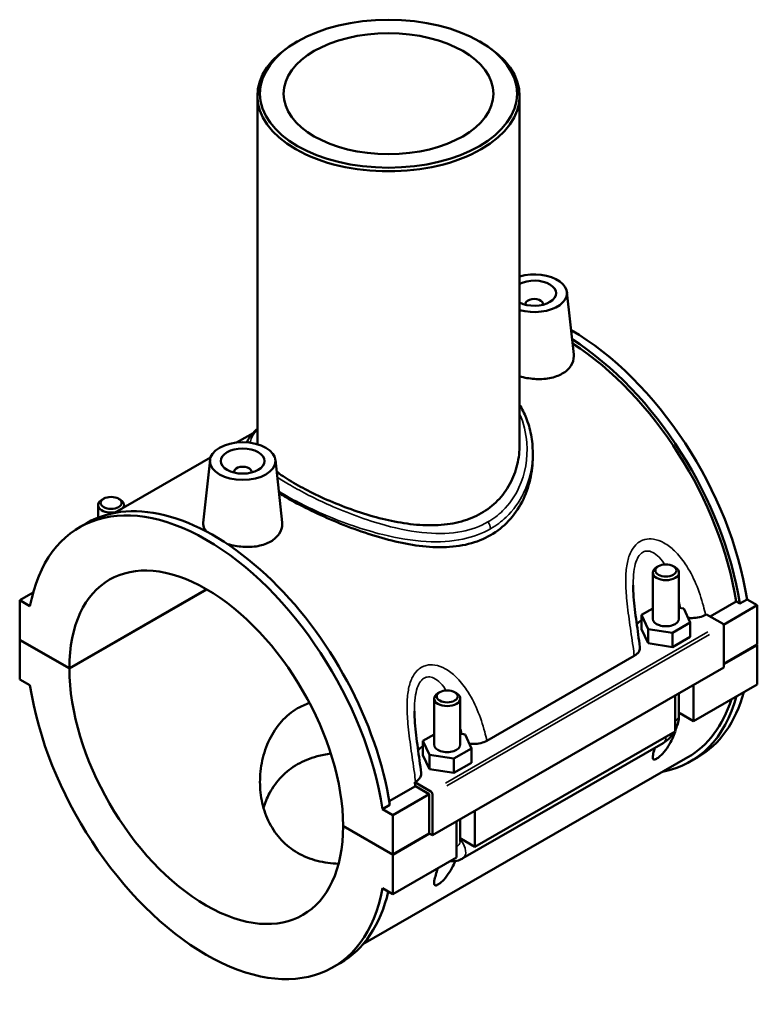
# Model space of a CAD drawing. Header units: inches. Extents: x -0.9 to 53.8, y -0.2 to 48.9.
# Tile 8 of 8: x 47.2 to 53.8, y 40 to 48.9. Entities that reach past the tile are written whole.
import ezdxf

# ---------------------------------------------------------------- set-up
doc = ezdxf.new("R2010")
doc.units = ezdxf.units.IN
doc.header["$MEASUREMENT"] = 0
doc.layers.add('Visible (ANSI)', color=7, linetype='Continuous', lineweight=50)
doc.layers.add('Visible Narrow (ANSI)', color=7, linetype='Continuous', lineweight=35)

msp = doc.modelspace()

# ---------------------------------------------------------------- linework, layer by layer
at = {"layer": 'Visible (ANSI)'}
for p, q in [((49.6677, 48.6889), (49.651, 48.6792)), ((51.3137, 48.6889), (51.3305, 48.6792)), ((49.3077, 48.1993), (49.3077, 45.0553)), ((51.6738, 48.1993), (51.6738, 45.0506)), ((52.1007, 46.4285), (52.1612, 45.8637)), ((51.7272, 46.3215), (51.7272, 46.3141)), ((51.8847, 46.3215), (51.8847, 46.3141)), ((49.2694, 45.1561), (49.1204, 45.0703)), ((51.7921, 44.9772), (51.7921, 44.9426)), ((48.8854, 44.935), (48.0178, 44.4353)), ((48.8808, 44.9137), (48.8199, 44.346)), ((49.4702, 44.9137), (49.5308, 44.3489)), ((49.0968, 44.7993), (49.0968, 44.8067)), ((49.2542, 44.7993), (49.2542, 44.8067)), ((47.9214, 44.564), (47.9046, 44.5543)), ((48.0555, 44.564), (48.0723, 44.5543)), ((47.8703, 44.3928), (47.8703, 44.5064)), ((48.1065, 44.4864), (48.1065, 44.5064)), ((47.7034, 44.3061), (47.7692, 44.344)), ((52.8749, 43.4804), (52.8749, 43.8966)), ((52.9259, 43.9542), (52.9092, 43.9445)), ((53.0601, 43.9542), (53.0769, 43.9445)), ((53.1111, 43.4804), (53.1111, 43.8966)), ((47.2846, 43.7163), (47.1638, 43.6468)), ((47.612, 43.0334), (48.8501, 43.7463)), ((48.8529, 43.7447), (47.612, 43.0302)), ((47.2564, 43.5935), (47.1638, 43.6468)), ((47.1638, 43.6468), (47.1638, 43.2915)), ((53.3918, 43.5007), (53.6269, 43.6361)), ((53.6593, 43.6175), (53.6269, 43.6361)), ((53.725, 43.6553), (53.6593, 43.6175)), ((53.725, 43.6553), (53.8177, 43.602)), ((52.8749, 43.5727), (52.7735, 43.5143)), ((53.1537, 43.573), (53.1111, 43.5796)), ((53.2126, 43.4466), (53.1537, 43.573)), ((53.8177, 43.602), (53.5127, 43.4264)), ((53.8177, 43.602), (53.8177, 43.2467)), ((52.7735, 43.5143), (52.8323, 43.3879)), ((52.7735, 43.3856), (52.7735, 43.5143)), ((53.3506, 43.5159), (53.3581, 43.5202)), ((53.3581, 43.5202), (53.5028, 43.4368)), ((52.7735, 43.3856), (52.8323, 43.2591)), ((52.8323, 43.2591), (52.8323, 43.3879)), ((52.8323, 43.3879), (53.0519, 43.354)), ((53.0519, 43.354), (53.2126, 43.4466)), ((53.2126, 43.3178), (53.2126, 43.4466)), ((53.5167, 43.4127), (53.5167, 43.0414)), ((47.1638, 43.2915), (47.612, 43.0334)), ((47.1638, 43.2883), (47.1666, 43.2899)), ((47.1638, 43.2883), (47.1638, 42.9331)), ((47.612, 43.0302), (47.1638, 43.2883)), ((53.0519, 43.2253), (53.0519, 43.354)), ((53.0519, 43.2253), (53.2126, 43.3178)), ((52.8323, 43.2591), (53.0519, 43.2253)), ((53.5167, 43.0734), (53.8177, 43.2467)), ((53.8177, 43.2435), (53.5167, 43.0702)), ((53.8149, 43.2451), (53.8177, 43.2435)), ((53.8177, 43.2435), (53.8177, 42.8883)), ((51.3778, 42.3798), (52.7079, 43.1457)), ((53.5167, 43.0414), (50.8863, 41.5266)), ((47.1638, 42.9331), (47.2564, 42.8797)), ((53.8177, 42.8883), (53.2436, 42.5577)), ((53.2436, 42.8841), (53.2436, 42.5577)), ((50.9021, 42.7605), (50.9021, 42.3444)), ((50.9531, 42.8182), (50.9364, 42.8084)), ((51.0873, 42.8182), (51.104, 42.8084)), ((51.1383, 42.7605), (51.1383, 42.3444)), ((53.0765, 42.4615), (53.0765, 42.7879)), ((53.1111, 42.6058), (53.1111, 42.8078)), ((53.1111, 42.6339), (53.1186, 42.6296)), ((53.1186, 42.6296), (53.1111, 42.6254)), ((53.2436, 42.5577), (53.1186, 42.6296)), ((50.9021, 42.4367), (50.8006, 42.3782)), ((51.1809, 42.4369), (51.1383, 42.4435)), ((51.2398, 42.3105), (51.1809, 42.4369)), ((53.0765, 42.4615), (51.2707, 41.4216)), ((50.8006, 42.3782), (50.8595, 42.2518)), ((50.8006, 42.2495), (50.8006, 42.3782)), ((51.079, 42.2179), (51.2398, 42.3105)), ((51.1626, 41.3189), (52.9684, 42.3588)), ((51.2398, 42.1817), (51.2398, 42.3105)), ((53.1898, 42.23), (50.2595, 40.5425)), ((50.8006, 42.2495), (50.8595, 42.1231)), ((50.8595, 42.1231), (50.8595, 42.2518)), ((50.8595, 42.2518), (51.079, 42.2179)), ((51.079, 42.0892), (51.079, 42.2179)), ((53.2123, 42.1911), (53.278, 42.2289)), ((50.8595, 42.1231), (51.079, 42.0892)), ((51.079, 42.0892), (51.2398, 42.1817)), ((50.4973, 41.8339), (50.7334, 41.9699)), ((50.7277, 42.0054), (50.7351, 42.0097)), ((50.8723, 41.9221), (50.7277, 42.0054)), ((50.8584, 41.8979), (50.7334, 41.9699)), ((50.8584, 41.8979), (50.5296, 41.7085)), ((50.8584, 41.5426), (50.8584, 41.8979)), ((50.8863, 41.5266), (50.8863, 41.898)), ((50.5028, 41.7998), (50.437, 41.7619)), ((50.5296, 41.7085), (50.437, 41.7619)), ((50.5296, 41.3533), (50.5296, 41.7085)), ((51.1383, 41.6717), (51.1383, 41.4697)), ((51.2707, 41.748), (51.2707, 41.4216)), ((50.0814, 41.6114), (50.5296, 41.3533)), ((50.0814, 41.6082), (50.0841, 41.6098)), ((50.5296, 41.3501), (50.0814, 41.6082)), ((51.1037, 41.3254), (51.1037, 41.6518)), ((50.5296, 41.3533), (50.8584, 41.5426)), ((50.8612, 41.541), (50.5296, 41.3501)), ((50.8584, 41.5426), (50.8863, 41.5266)), ((51.1383, 41.4979), (51.1458, 41.4936)), ((51.1458, 41.4936), (51.1383, 41.4893)), ((51.1437, 41.483), (51.1539, 41.4889)), ((51.2707, 41.4216), (51.1458, 41.4936)), ((50.5296, 40.9948), (50.5296, 41.3501)), ((51.1037, 41.3254), (50.5296, 40.9948)), ((50.437, 41.0481), (50.5296, 40.9948)), ((49.99, 40.3355), (50.0557, 40.3733))]:
    msp.add_line(p, q, dxfattribs=at)
for centre, major_axis in [((50.4907, 48.2186), (-1.1594, 0)), ((50.4907, 48.2186), (0.9465, 0)), ((49.1755, 44.9032), (0.2953, 0)), ((49.1755, 44.9032), (0.1969, 0)), ((47.9884, 44.5257), (0.0945, 0)), ((52.993, 43.9159), (0.0945, 0)), ((51.0202, 42.7798), (0.0945, 0))]:
    msp.add_ellipse(centre, major_axis=major_axis, ratio=0.575862, dxfattribs=at)
for centre, major_axis, ratio, start_param, end_param in [((50.4907, 48.1993), (-1.1831, 0), 0.575862, 5.50164, 10.206324), ((51.8059, 46.418), (0.2953, 0), 0.575862, 4.248376, 8.317995), ((51.8059, 46.418), (0.1969, 0), 0.575862, 3.976413, 8.589957), ((51.8059, 46.3215), (-0.0787, 0), 0.575862, 2.972903, 6.451874), ((52.1347, 44.2143), (-1.1433, 1.9853), 0.578093, 4.120633, 5.498078), ((52.069, 44.1764), (1.1433, -1.9853), 0.578093, 0.97904, 2.31038), ((52.069, 44.1764), (-1.1209, 1.9464), 0.578093, 4.124516, 5.448351), ((49.1755, 44.8067), (-0.0787, 0), 0.575862, 2.972903, 6.451874), ((48.8467, 42.3208), (-1.1433, 1.9853), 0.578093, 4.120633, 6.878809), ((48.9125, 42.3587), (-1.1433, 1.9853), 0.578093, 4.120633, 6.283185), ((47.9884, 44.5064), (-0.1181, 0), 0.575862, 5.50164, 8.223062), ((47.9884, 44.5064), (0.1181, 0), 0.575862, 5.914105, 7.064731), ((48.8467, 42.3208), (-0.8713, 1.5131), 0.578093, 3.930052, 7.06939), ((52.993, 43.8966), (-0.1181, 0), 0.575862, 5.50164, 10.206324), ((52.993, 43.3517), (0.2953, 0), 0.575862, 2.40919, 2.664454), ((52.993, 43.4804), (-0.1181, 0), 0.575862, 0, 3.141593), ((53.5028, 43.4207), (-0.0098, 0.0171), 0.578093, 3.928925, 5.499721), ((48.8467, 42.3208), (0.8713, -1.5131), 0.578093, 3.930052, 7.06939), ((48.8467, 42.3208), (1.1433, -1.9853), 0.578093, 4.120633, 6.878809), ((51.0202, 42.7605), (-0.1181, 0), 0.575862, 5.50164, 10.206324), ((52.069, 44.1764), (1.1433, -1.9853), 0.578093, 6.084831, 6.802521), ((52.069, 44.1764), (1.1209, -1.9464), 0.578093, 0, 0.483201), ((52.1347, 44.2143), (1.1433, -1.9853), 0.578093, 0, 0.519335), ((51.0202, 42.2156), (0.2953, 0), 0.575862, 2.40919, 2.664454), ((51.0202, 42.3444), (-0.1181, 0), 0.575862, 0, 3.141593), ((49.1755, 42.5101), (-1.1209, 1.9464), 0.578093, 4.124516, 4.142418), ((50.8723, 41.906), (0.0098, -0.0171), 0.578093, 0.787332, 2.358128), ((48.9125, 42.3587), (1.1433, -1.9853), 0.578093, 0, 0.554254)]:
    msp.add_ellipse(centre, major_axis=major_axis, ratio=ratio, start_param=start_param, end_param=end_param, dxfattribs=at)
for points, knots in [([(52.1612, 45.8637), (52.1617, 45.8588), (52.162, 45.854), (52.1623, 45.8206), (52.1536, 45.79), (52.1177, 45.7349), (52.0903, 45.7105), (52.0586, 45.6923)], [4.7217806, 4.7217806, 4.7217806, 4.7217806, 4.77838, 4.77838, 5.1200159, 5.1200159, 5.4616517, 5.4616517, 5.4616517, 5.4616517]), ([(52.0586, 45.6923), (52.0269, 45.674), (51.9868, 45.6595), (51.8989, 45.6433), (51.8511, 45.6414), (51.7629, 45.6475), (51.7167, 45.6555), (51.6738, 45.6677)], [0, 0, 0, 0, 0.341636, 0.341636, 0.683272, 0.683272, 1.015719, 1.015719, 1.015719, 1.015719]), ([(51.6738, 45.4115), (51.6965, 45.3741), (51.7159, 45.335), (51.752, 45.2447), (51.7669, 45.1928), (51.7871, 45.0864), (51.7921, 45.0318), (51.7921, 44.9772)], [26.723949, 26.723949, 26.723949, 26.723949, 27.121004, 27.121004, 27.612544, 27.612544, 28.111821, 28.111821, 28.111821, 28.111821]), ([(49.2113, 45.072), (49.2194, 45.0892), (49.2294, 45.1057), (49.2594, 45.1467), (49.2817, 45.1705), (49.3077, 45.1941)], [18.4110628, 18.4110628, 18.4110628, 18.4110628, 18.7141144, 18.7141144, 19.1952909, 19.1952909, 19.1952909, 19.1952909]), ([(51.6738, 45.0506), (51.6738, 44.9921), (51.6669, 44.9313), (51.6376, 44.8115), (51.6152, 44.7525), (51.5555, 44.6424), (51.5181, 44.5913), (51.4309, 44.5018), (51.381, 44.4634), (51.2736, 44.4015), (51.2132, 44.3764), (51.0826, 44.3405), (51.0124, 44.3297), (50.8668, 44.3216), (50.7913, 44.3242), (50.6399, 44.3399), (50.564, 44.353), (50.4176, 44.3855), (50.3418, 44.4061), (50.1904, 44.4538), (50.1147, 44.481), (49.9689, 44.5391), (49.8986, 44.5701), (49.768, 44.6329), (49.7077, 44.6647), (49.6006, 44.7263), (49.5508, 44.758), (49.4983, 44.7956), (49.4898, 44.8019), (49.4815, 44.8082)], [6.931406, 6.931406, 6.931406, 6.931406, 7.510139, 7.510139, 8.088872, 8.088872, 8.667605, 8.667605, 9.246338, 9.246338, 9.82507, 9.82507, 10.403803, 10.403803, 10.982536, 10.982536, 11.561269, 11.561269, 12.138328, 12.138328, 12.715388, 12.715388, 13.292447, 13.292447, 13.869506, 13.869506, 14.446566, 14.446566, 14.562675, 14.562675, 14.562675, 14.562675]), ([(51.7921, 44.9426), (51.7921, 44.8755), (51.7846, 44.8056), (51.7525, 44.6676), (51.7281, 44.5996), (51.6627, 44.4729), (51.6217, 44.4142), (51.5256, 44.312), (51.4705, 44.2686), (51.4109, 44.2342)], [17.930877, 17.930877, 17.930877, 17.930877, 18.573263, 18.573263, 19.21565, 19.21565, 19.858036, 19.858036, 20.500422, 20.500422, 20.500422, 20.500422]), ([(51.4109, 44.2342), (51.3513, 44.1999), (51.2845, 44.1731), (51.1403, 44.137), (51.063, 44.1276), (50.903, 44.1245), (50.8202, 44.1307), (50.6542, 44.1547), (50.5711, 44.1723), (50.4108, 44.2139), (50.3278, 44.2394), (50.1617, 44.2971), (50.0786, 44.3294), (49.9182, 44.3972), (49.8407, 44.4329), (49.6965, 44.5041), (49.6298, 44.5397), (49.5471, 44.5874), (49.5243, 44.6009), (49.5023, 44.6145)], [0, 0, 0, 0, 0.642386, 0.642386, 1.284773, 1.284773, 1.927159, 1.927159, 2.569545, 2.569545, 3.208435, 3.208435, 3.847325, 3.847325, 4.486215, 4.486215, 5.125106, 5.125106, 5.377802, 5.377802, 5.377802, 5.377802]), ([(48.8436, 44.2696), (48.8276, 44.2913), (48.8196, 44.3138), (48.8194, 44.3387), (48.8195, 44.3424), (48.82, 44.346)], [4.4600799, 4.4600799, 4.4600799, 4.4600799, 4.77838, 4.77838, 4.8325541, 4.8325541, 4.8325541, 4.8325541]), ([(49.5308, 44.3489), (49.5313, 44.3441), (49.5316, 44.3393), (49.5319, 44.3059), (49.5232, 44.2752), (49.4872, 44.2201), (49.4599, 44.1958), (49.4282, 44.1775)], [7.4526065, 7.4526065, 7.4526065, 7.4526065, 7.5092059, 7.5092059, 7.8508418, 7.8508418, 8.1924776, 8.1924776, 8.1924776, 8.1924776]), ([(49.4282, 44.1775), (49.3965, 44.1592), (49.3563, 44.1448), (49.2684, 44.1285), (49.2207, 44.1267), (49.1314, 44.1328), (49.0838, 44.1412), (49.0386, 44.1543), (49.0373, 44.1547), (49.0359, 44.1551)], [2.730826, 2.730826, 2.730826, 2.730826, 3.072462, 3.072462, 3.414098, 3.414098, 3.755168, 3.755168, 3.765966, 3.765966, 3.765966, 3.765966]), ([(52.7583, 43.2246), (52.7536, 43.2622), (52.7486, 43.3), (52.7382, 43.3757), (52.7329, 43.4136), (52.7226, 43.4895), (52.7176, 43.5274), (52.7088, 43.6026), (52.705, 43.64), (52.6994, 43.7135), (52.6977, 43.7495), (52.6977, 43.784)], [0.507789, 0.507789, 0.507789, 0.507789, 0.8141, 0.8141, 1.120411, 1.120411, 1.426722, 1.426722, 1.733033, 1.733033, 2.039344, 2.039344, 2.039344, 2.039344]), ([(53.1931, 43.4884), (53.2051, 43.4871), (53.2172, 43.4865), (53.2521, 43.4868), (53.2746, 43.4895), (53.3162, 43.4996), (53.3349, 43.5068), (53.3506, 43.5159)], [-0.4360718, -0.4360718, -0.4360718, -0.4360718, -0.3433984, -0.3433984, -0.1700196, -0.1700196, 0, 0, 0, 0]), ([(52.7079, 43.1457), (52.7183, 43.1517), (52.7272, 43.1584), (52.742, 43.1729), (52.7478, 43.1807), (52.7577, 43.2004), (52.7598, 43.2125), (52.7583, 43.2246)], [-0.5884855, -0.5884855, -0.5884855, -0.5884855, -0.4770547, -0.4770547, -0.3654783, -0.3654783, -0.2050873, -0.2050873, -0.2050873, -0.2050873]), ([(50.0408, 41.2702), (49.9739, 41.2722), (49.9092, 41.2809), (49.7841, 41.3129), (49.7242, 41.3372), (49.6176, 41.3986), (49.5683, 41.4372), (49.4824, 41.528), (49.4458, 41.5802), (49.3876, 41.6936), (49.366, 41.7549), (49.3379, 41.8806), (49.3313, 41.9449), (49.3313, 42.0702), (49.338, 42.1359), (49.3662, 42.2659), (49.3878, 42.3301), (49.4457, 42.4497), (49.482, 42.5052), (49.5677, 42.601), (49.617, 42.6413), (49.7045, 42.6916), (49.7406, 42.7078), (49.7786, 42.7206)], [3.506564, 3.506564, 3.506564, 3.506564, 4.045485, 4.045485, 4.619837, 4.619837, 5.194189, 5.194189, 5.768541, 5.768541, 6.342892, 6.342892, 6.917244, 6.917244, 7.497852, 7.497852, 8.078459, 8.078459, 8.659067, 8.659067, 9.239674, 9.239674, 9.601896, 9.601896, 9.601896, 9.601896]), ([(50.7855, 42.0885), (50.7808, 42.1261), (50.7757, 42.1639), (50.7654, 42.2396), (50.7601, 42.2776), (50.7498, 42.3534), (50.7448, 42.3913), (50.736, 42.4666), (50.7321, 42.504), (50.7266, 42.5774), (50.7249, 42.6135), (50.7249, 42.6479)], [0.507571, 0.507571, 0.507571, 0.507571, 0.813882, 0.813882, 1.120193, 1.120193, 1.426504, 1.426504, 1.732815, 1.732815, 2.039126, 2.039126, 2.039126, 2.039126]), ([(53.0765, 42.4746), (53.0793, 42.4798), (53.0819, 42.485), (53.0925, 42.5081), (53.0991, 42.5266), (53.1084, 42.565), (53.1111, 42.585), (53.1111, 42.6058)], [3.9900665, 3.9900665, 3.9900665, 3.9900665, 4.0840704, 4.0840704, 4.3982297, 4.3982297, 4.712389, 4.712389, 4.712389, 4.712389]), ([(53.076, 42.4612), (53.0692, 42.4401), (53.0611, 42.4192), (53.0421, 42.3775), (53.0298, 42.3542), (52.9999, 42.3075), (52.9825, 42.2842), (52.9541, 42.2537), (52.9452, 42.2449), (52.9315, 42.2331), (52.9269, 42.2293), (52.918, 42.2227), (52.9136, 42.2198), (52.9054, 42.2151), (52.9016, 42.2133), (52.895, 42.2109), (52.892, 42.2103), (52.8845, 42.21), (52.8812, 42.2118), (52.8734, 42.2213), (52.8741, 42.2351), (52.8798, 42.2678), (52.885, 42.287), (52.8915, 42.309), (52.8925, 42.3123), (52.8935, 42.3156)], [1.542834, 1.542834, 1.542834, 1.542834, 1.779213, 1.779213, 2.02096, 2.02096, 2.262707, 2.262707, 2.351011, 2.351011, 2.395164, 2.395164, 2.439316, 2.439316, 2.483468, 2.483468, 2.527621, 2.527621, 2.615926, 2.615926, 2.857672, 2.857672, 3.099419, 3.099419, 3.14096, 3.14096, 3.14096, 3.14096]), ([(52.9684, 42.3588), (52.9865, 42.3691), (53.0024, 42.3815), (53.0311, 42.4088), (53.0438, 42.4237), (53.0586, 42.4447), (53.062, 42.4498), (53.0652, 42.455)], [3.1415927, 3.1415927, 3.1415927, 3.1415927, 3.4557519, 3.4557519, 3.7699112, 3.7699112, 3.8682842, 3.8682842, 3.8682842, 3.8682842]), ([(51.2203, 42.3523), (51.2322, 42.351), (51.2444, 42.3504), (51.2793, 42.3507), (51.3018, 42.3534), (51.3433, 42.3635), (51.362, 42.3707), (51.3778, 42.3798)], [-0.4360718, -0.4360718, -0.4360718, -0.4360718, -0.3433984, -0.3433984, -0.1700196, -0.1700196, 0, 0, 0, 0]), ([(49.9709, 42.2635), (49.9281, 42.2581), (49.8865, 42.25), (49.7828, 42.2218), (49.7236, 42.1973), (49.6182, 42.1366), (49.5693, 42.0989), (49.4838, 42.0107), (49.4472, 41.9603), (49.3952, 41.8638), (49.3769, 41.8192), (49.3631, 41.7737)], [8.149991, 8.149991, 8.149991, 8.149991, 8.502101, 8.502101, 9.069863, 9.069863, 9.637625, 9.637625, 10.205388, 10.205388, 10.647073, 10.647073, 10.647073, 10.647073]), ([(50.7351, 42.0097), (50.7454, 42.0156), (50.7544, 42.0223), (50.7692, 42.0368), (50.775, 42.0446), (50.7848, 42.0643), (50.787, 42.0765), (50.7855, 42.0885)], [-0.5884855, -0.5884855, -0.5884855, -0.5884855, -0.4770547, -0.4770547, -0.3654783, -0.3654783, -0.2050873, -0.2050873, -0.2050873, -0.2050873]), ([(51.1383, 41.4813), (51.1388, 41.4813), (51.1394, 41.4813), (51.1412, 41.4817), (51.1424, 41.4822), (51.1437, 41.483)], [0.0392085, 0.0392085, 0.0392085, 0.0392085, 0.04694345, 0.04694345, 0.06082022, 0.06082022, 0.06082022, 0.06082022]), ([(51.0473, 41.2929), (51.0628, 41.2911), (51.0778, 41.2916), (51.1121, 41.2966), (51.1303, 41.3028), (51.1522, 41.3131), (51.1575, 41.3159), (51.1626, 41.3189)], [2.6025278, 2.6025278, 2.6025278, 2.6025278, 2.7863637, 2.7863637, 3.0520987, 3.0520987, 3.1415927, 3.1415927, 3.1415927, 3.1415927]), ([(51.092, 41.2937), (51.088, 41.2832), (51.0836, 41.2729), (51.0693, 41.2414), (51.057, 41.2181), (51.0271, 41.1714), (51.0097, 41.1481), (50.9813, 41.1176), (50.9724, 41.1088), (50.9587, 41.097), (50.9541, 41.0933), (50.9451, 41.0867), (50.9408, 41.0838), (50.9326, 41.079), (50.9288, 41.0773), (50.9221, 41.0749), (50.9192, 41.0742), (50.9117, 41.0739), (50.9084, 41.0757), (50.9006, 41.0852), (50.9013, 41.099), (50.9069, 41.1317), (50.9122, 41.1509), (50.9231, 41.188), (50.9294, 41.2078), (50.9361, 41.2289)], [1.660786, 1.660786, 1.660786, 1.660786, 1.779213, 1.779213, 2.02096, 2.02096, 2.262707, 2.262707, 2.351011, 2.351011, 2.395164, 2.395164, 2.439316, 2.439316, 2.483468, 2.483468, 2.527621, 2.527621, 2.615926, 2.615926, 2.857672, 2.857672, 3.099419, 3.099419, 3.335798, 3.335798, 3.335798, 3.335798])]:
    msp.add_open_spline(points, degree=3, knots=knots, dxfattribs=at)
msp.add_open_spline([(53.0851, 42.492), (53.0825, 42.4822), (53.0796, 42.4726), (53.0766, 42.4629)], degree=3, dxfattribs=at)
at = {"layer": 'Visible Narrow (ANSI)'}
for p, q in [((53.3713, 43.3611), (51.0039, 41.9978)), ((51.0178, 41.9737), (53.3852, 43.337))]:
    msp.add_line(p, q, dxfattribs=at)
for centre, major_axis, ratio, start_param, end_param in [((51.3607, 44.3212), (-0.0354, 0.0615), 0.578093, 3.97875, 4.875605), ((52.993, 42.6058), (0.1181, 0), 0.575862, 5.537057, 6.243915), ((52.9095, 42.4611), (0.0589, -0.1024), 0.578093, 0.039559, 0.751625), ((51.0202, 41.4697), (0.1181, 0), 0.575862, 5.537057, 6.243915), ((51.1037, 41.4212), (0.0589, -0.1024), 0.578093, 0.092942, 1.765895)]:
    msp.add_ellipse(centre, major_axis=major_axis, ratio=ratio, start_param=start_param, end_param=end_param, dxfattribs=at)
for points, knots in [([(51.6738, 45.3289), (51.71, 45.2459), (51.7314, 45.1568), (51.7485, 44.9294), (51.725, 44.7893), (51.6319, 44.5866), (51.5825, 44.5146), (51.4812, 44.4159), (51.4367, 44.3822), (51.388, 44.3542)], [27.079459, 27.079459, 27.079459, 27.079459, 27.959606, 27.959606, 29.296384, 29.296384, 30.1367, 30.1367, 30.67174, 30.67174, 30.67174, 30.67174]), ([(49.2425, 45.0688), (49.2472, 45.0999), (49.2626, 45.1307), (49.2945, 45.1697), (49.3008, 45.1769), (49.3077, 45.1841)], [18.1053755, 18.1053755, 18.1053755, 18.1053755, 18.8581791, 18.8581791, 19.0251476, 19.0251476, 19.0251476, 19.0251476]), ([(51.4109, 44.2922), (51.4624, 44.3219), (51.5096, 44.3572), (51.6175, 44.4598), (51.6705, 44.534), (51.7645, 44.7276), (51.7921, 44.8528), (51.7921, 44.9771)], [-30.67174, -30.67174, -30.67174, -30.67174, -30.1367, -30.1367, -29.296384, -29.296384, -28.111821, -28.111821, -28.111821, -28.111821]), ([(51.388, 44.3542), (51.3172, 44.3134), (51.2374, 44.2847), (51.053, 44.2488), (50.9466, 44.2455), (50.7146, 44.2643), (50.5881, 44.2893), (50.2913, 44.3704), (50.1203, 44.4343), (49.831, 44.5624), (49.7091, 44.6245), (49.5627, 44.7101), (49.523, 44.7349), (49.4869, 44.7591)], [10.223913, 10.223913, 10.223913, 10.223913, 11.002003, 11.002003, 11.904524, 11.904524, 12.912507, 12.912507, 14.269454, 14.269454, 15.38985, 15.38985, 15.855153, 15.855153, 15.855153, 15.855153]), ([(49.5005, 44.6312), (49.5181, 44.6203), (49.5362, 44.6093), (49.6611, 44.5362), (49.7866, 44.4734), (50.0857, 44.3459), (50.263, 44.2836), (50.572, 44.2071), (50.7039, 44.1846), (50.9465, 44.1709), (51.0581, 44.1769), (51.2519, 44.218), (51.336, 44.2491), (51.4109, 44.2922)], [-15.588589, -15.588589, -15.588589, -15.588589, -15.38985, -15.38985, -14.269454, -14.269454, -12.912507, -12.912507, -11.904524, -11.904524, -11.002003, -11.002003, -10.223913, -10.223913, -10.223913, -10.223913]), ([(53.3506, 43.5159), (53.3449, 43.5425), (53.3385, 43.5692), (53.3136, 43.6631), (53.2914, 43.7303), (53.2373, 43.8579), (53.2059, 43.9186), (53.1396, 44.0176), (53.1073, 44.0577), (53.0415, 44.1211), (53.0094, 44.146), (52.9449, 44.1817), (52.9131, 44.1936), (52.8552, 44.2027), (52.8291, 44.202), (52.7892, 44.1921), (52.7744, 44.1862), (52.7605, 44.1782), (52.7467, 44.1702), (52.7338, 44.1602), (52.7034, 44.1296), (52.6878, 44.1063), (52.6601, 44.0479), (52.6496, 44.0116), (52.6348, 43.9303), (52.6314, 43.8849), (52.6301, 43.7829), (52.6333, 43.726), (52.6451, 43.5957), (52.6549, 43.5225), (52.6758, 43.3757), (52.6869, 43.3022), (52.7007, 43.2018), (52.7044, 43.1737), (52.7079, 43.1457)], [-5.869538, -5.869538, -5.869538, -5.869538, -5.652552, -5.652552, -5.10307, -5.10307, -4.575938, -4.575938, -4.173295, -4.173295, -3.843256, -3.843256, -3.551186, -3.551186, -3.312594, -3.312594, -3.163475, -3.163475, -3.163475, -3.014355, -3.014355, -2.775764, -2.775764, -2.483694, -2.483694, -2.153654, -2.153654, -1.751011, -1.751011, -1.22388, -1.22388, -0.674397, -0.674397, -0.457412, -0.457412, -0.457412, -0.457412]), ([(52.6977, 43.784), (52.6977, 43.797), (52.6979, 43.8099), (52.6994, 43.8596), (52.7022, 43.8957), (52.7127, 43.959), (52.7198, 43.9868), (52.738, 44.0304), (52.748, 44.0474), (52.7674, 44.0688), (52.7755, 44.0755), (52.7842, 44.0805), (52.7929, 44.0855), (52.8022, 44.0888), (52.827, 44.0929), (52.8432, 44.091), (52.8788, 44.0784), (52.8983, 44.0659), (52.9376, 44.0312), (52.9571, 44.0081), (52.9777, 43.9781), (52.9804, 43.9741), (52.983, 43.97)], [2.039344, 2.039344, 2.039344, 2.039344, 2.153654, 2.153654, 2.483694, 2.483694, 2.775764, 2.775764, 3.014355, 3.014355, 3.163475, 3.163475, 3.163475, 3.312594, 3.312594, 3.551186, 3.551186, 3.843256, 3.843256, 4.173295, 4.173295, 4.223339, 4.223339, 4.223339, 4.223339]), ([(51.3778, 42.3798), (51.3721, 42.4064), (51.3657, 42.4331), (51.3408, 42.5271), (51.3186, 42.5942), (51.2645, 42.7219), (51.233, 42.7826), (51.1667, 42.8815), (51.1344, 42.9216), (51.0687, 42.985), (51.0365, 43.0099), (50.9721, 43.0456), (50.9403, 43.0575), (50.8823, 43.0666), (50.8563, 43.0659), (50.8163, 43.056), (50.8015, 43.0501), (50.7877, 43.0421), (50.7739, 43.0342), (50.761, 43.0242), (50.7306, 42.9935), (50.7149, 42.9702), (50.6872, 42.9118), (50.6767, 42.8755), (50.6619, 42.7942), (50.6586, 42.7488), (50.6572, 42.6468), (50.6605, 42.59), (50.6723, 42.4597), (50.6821, 42.3865), (50.7029, 42.2397), (50.714, 42.1661), (50.7279, 42.0658), (50.7316, 42.0376), (50.7351, 42.0097)], [-5.86932, -5.86932, -5.86932, -5.86932, -5.652345, -5.652345, -5.10287, -5.10287, -4.575718, -4.575718, -4.173073, -4.173073, -3.843038, -3.843038, -3.550968, -3.550968, -3.312376, -3.312376, -3.163257, -3.163257, -3.163257, -3.014137, -3.014137, -2.775546, -2.775546, -2.483475, -2.483475, -2.15344, -2.15344, -1.750795, -1.750795, -1.223644, -1.223644, -0.674168, -0.674168, -0.457193, -0.457193, -0.457193, -0.457193]), ([(50.7249, 42.6479), (50.7249, 42.6609), (50.7251, 42.6738), (50.7266, 42.7236), (50.7294, 42.7596), (50.7399, 42.8229), (50.747, 42.8508), (50.7651, 42.8944), (50.7752, 42.9113), (50.7946, 42.9327), (50.8027, 42.9394), (50.8114, 42.9444), (50.8201, 42.9494), (50.8293, 42.9527), (50.8542, 42.9568), (50.8703, 42.9549), (50.906, 42.9423), (50.9255, 42.9298), (50.9648, 42.8951), (50.9843, 42.872), (51.0049, 42.842), (51.0076, 42.838), (51.0102, 42.8339)], [2.039126, 2.039126, 2.039126, 2.039126, 2.15344, 2.15344, 2.483475, 2.483475, 2.775546, 2.775546, 3.014137, 3.014137, 3.163257, 3.163257, 3.163257, 3.312376, 3.312376, 3.550968, 3.550968, 3.843038, 3.843038, 4.173073, 4.173073, 4.223121, 4.223121, 4.223121, 4.223121])]:
    msp.add_open_spline(points, degree=3, knots=knots, dxfattribs=at)
for points in [[(53.1111, 43.6365), (53.1156, 43.617), (53.1198, 43.5974), (53.1236, 43.5777)], [(51.1383, 42.5004), (51.1428, 42.4809), (51.1469, 42.4613), (51.1508, 42.4416)]]:
    msp.add_open_spline(points, degree=3, dxfattribs=at)

doc.saveas('drawing.dxf')
